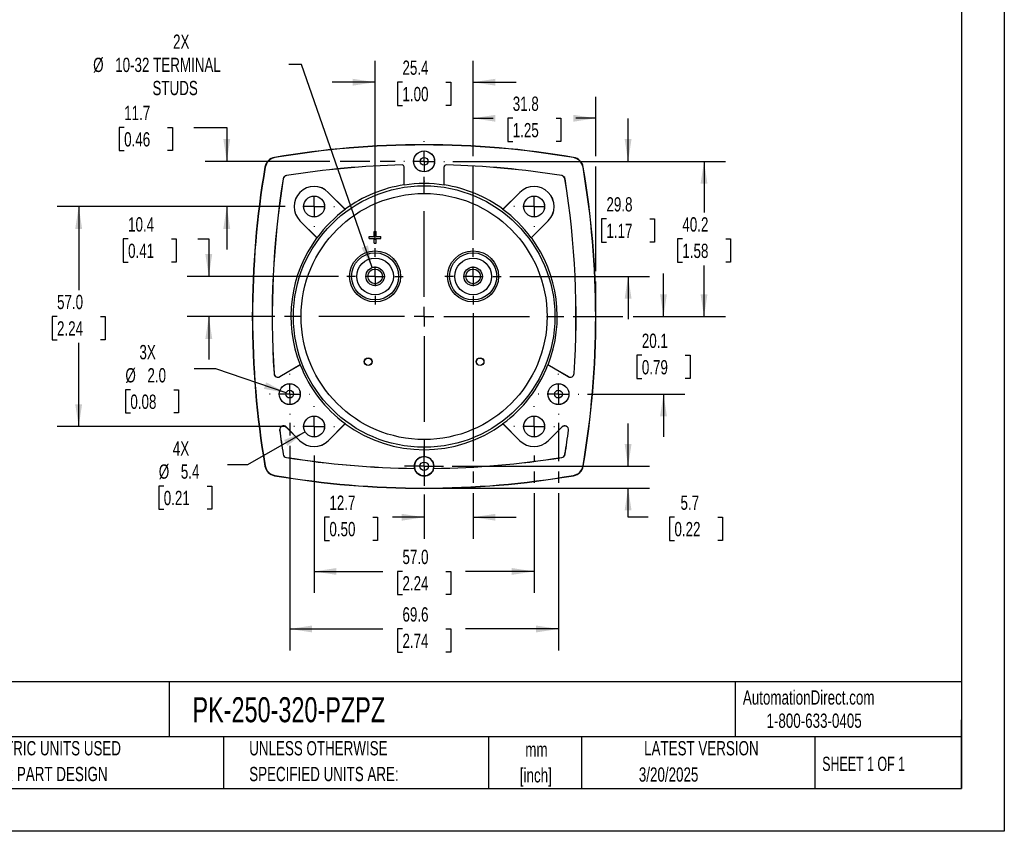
# Model space of a CAD drawing. Header units: millimetres. Extents: x 0 to 489, y 0 to 378.
# Tile 9 of 16: x 234 to 489, y 0 to 210. Entities that reach past the tile are written whole.
import ezdxf

# ---------------------------------------------------------------- set-up
doc = ezdxf.new("R2010")
doc.units = ezdxf.units.MM
doc.header["$LTSCALE"] = 1.75
doc.linetypes.add('CENTERX2', pattern=[20.32, 12.7, -2.54, 2.54, -2.54])
doc.layers.add('CENTER', color=40, linetype='CENTERX2')
doc.layers.add('DIMENSIONS', color=140, linetype='Continuous', lineweight=25)
doc.layers.add('TEXT', color=140, linetype='Continuous', lineweight=25)
doc.styles.add('SLDTEXTSTYLE0', font='TXT', dxfattribs={"width": 0.7})
doc.styles.add('SLDTEXTSTYLE1', font='TXT', dxfattribs={"width": 0.65})
doc.dimstyles.new('SLDDIMSTYLE0', dxfattribs={"dimtxt": 3.776514, "dimasz": 5.7785, "dimexe": 0, "dimexo": 0.0625, "dimgap": 0.944128, "dimtad": 0, "dimtih": 1, "dimtoh": 1, "dimrnd": 1e-09, "dimzin": 4, "dimdsep": 46, "dimtxsty": 'SLDTEXTSTYLE0', "dimsah": 1, "dimcen": 0.09, "dimadec": 0, "dimazin": 1, "dimtfac": 1, "dimtofl": 0, "dimtmove": 0, "dimatfit": 3, "dimfxl": 0, "dimfrac": 2, "dimtolj": 1, "dimtzin": 12, "dimarcsym": 0})
doc.dimstyles.new('SLDDIMSTYLE2', dxfattribs={"dimtxt": 3.776514, "dimasz": 5.7785, "dimexe": 0, "dimexo": 0.0625, "dimgap": 0.944128, "dimtad": 0, "dimtih": 1, "dimtoh": 1, "dimrnd": 1e-09, "dimzin": 12, "dimdsep": 46, "dimtxsty": 'SLDTEXTSTYLE0', "dimsah": 1, "dimcen": 0.09, "dimadec": 0, "dimazin": 3, "dimtfac": 1, "dimtmove": 0, "dimatfit": 0, "dimfxl": 0, "dimfrac": 2, "dimtolj": 1, "dimtzin": 12, "dimarcsym": 0})
doc.dimstyles.new('SLDDIMSTYLE3', dxfattribs={"dimtxt": 3.776514, "dimasz": 5.7785, "dimexe": 0, "dimexo": 0.0625, "dimgap": 0.944128, "dimtad": 0, "dimtih": 1, "dimtoh": 1, "dimrnd": 1e-09, "dimzin": 12, "dimdsep": 46, "dimtxsty": 'SLDTEXTSTYLE0', "dimsah": 1, "dimcen": 0.09, "dimadec": 0, "dimazin": 3, "dimtfac": 1, "dimtofl": 0, "dimtmove": 0, "dimatfit": 3, "dimfxl": 0, "dimfrac": 2, "dimtolj": 1, "dimtzin": 12, "dimarcsym": 0})
doc.dimstyles.new('SLDDIMSTYLE4', dxfattribs={"dimtxt": 3.776514, "dimasz": 5.7785, "dimexe": 0, "dimexo": 0.0625, "dimgap": 0.944128, "dimtad": 0, "dimtih": 1, "dimtoh": 1, "dimrnd": 1e-09, "dimzin": 12, "dimdsep": 46, "dimtxsty": 'SLDTEXTSTYLE0', "dimsah": 1, "dimcen": 0, "dimadec": 0, "dimazin": 3, "dimtfac": 1, "dimtofl": 0, "dimtmove": 0, "dimatfit": 3, "dimfxl": 0, "dimfrac": 2, "dimtolj": 1, "dimtzin": 12, "dimarcsym": 0})
doc.dimstyles.new('SLDDIMSTYLE5', dxfattribs={"dimtxt": 3.776514, "dimasz": 5.7785, "dimexe": 0, "dimexo": 0.0625, "dimgap": 0.944128, "dimtad": 0, "dimtih": 1, "dimtoh": 1, "dimrnd": 1e-09, "dimzin": 12, "dimdsep": 46, "dimtxsty": 'SLDTEXTSTYLE0', "dimsah": 1, "dimcen": 0, "dimadec": 0, "dimazin": 3, "dimtfac": 1, "dimtofl": 0, "dimtmove": 0, "dimatfit": 3, "dimfxl": 0, "dimfrac": 2, "dimtolj": 1, "dimtzin": 12, "dimarcsym": 0})
doc.dimstyles.new('SLDDIMSTYLE6', dxfattribs={"dimtxt": 3.776514, "dimasz": 5.7785, "dimexe": 0, "dimexo": 0.0625, "dimgap": 0.944128, "dimtad": 0, "dimtih": 1, "dimtoh": 1, "dimrnd": 1e-09, "dimzin": 4, "dimdsep": 46, "dimtxsty": 'SLDTEXTSTYLE0', "dimsah": 1, "dimcen": 0, "dimadec": 0, "dimazin": 1, "dimtfac": 1, "dimtofl": 0, "dimtmove": 0, "dimatfit": 3, "dimfxl": 0, "dimfrac": 2, "dimtolj": 1, "dimtzin": 12, "dimarcsym": 0})

# ---------------------------------------------------------------- blocks, each defined once
blk = doc.blocks.new('SW_NOTE_0_1')
at = {"layer": 'TEXT', "color": 0, "linetype": 'CENTERX2', "lineweight": 18, "char_height": 3.704, "attachment_point": 2, "style": 'SLDTEXTSTYLE0'}
for s, insert in [('mm', (4.98, 4.77)), ('[inch]', (4.83, -1.91))]:
    blk.add_mtext(s, dxfattribs=dict(at, insert=insert))
blk = doc.blocks.new('SW_NOTE_0_2')
at = {"layer": 'TEXT', "color": 0, "linetype": 'CENTERX2', "lineweight": 18, "char_height": 3.7042, "attachment_point": 1, "style": 'SLDTEXTSTYLE0'}
for s, insert in [('UNLESS OTHERWISE', (0, 4.77)), ('SPECIFIED UNITS ARE:', (0, -1.91))]:
    blk.add_mtext(s, dxfattribs=dict(at, insert=insert))
blk = doc.blocks.new('SW_NOTE_0_6')
at = {"layer": 'TEXT', "color": 0, "linetype": 'CENTERX2', "lineweight": 18, "char_height": 3.7042, "attachment_point": 1, "style": 'SLDTEXTSTYLE0'}
for s, insert in [('METRIC UNITS USED', (0, 4.77)), ('FOR PART DESIGN', (0, -1.91))]:
    blk.add_mtext(s, dxfattribs=dict(at, insert=insert))
blk = doc.blocks.new('_D_11')
at = {"layer": 'DIMENSIONS'}
for p, q in [((325.93, 153.29), (325.93, 199.65)), ((351.33, 174.91), (351.33, 199.65)), ((325.93, 194.09), (314.82, 194.09)), ((333.02, 194.09), (331.75, 194.09)), ((331.75, 194.09), (331.75, 188.09)), ((344.24, 194.09), (345.51, 194.09)), ((345.51, 194.09), (345.51, 188.09)), ((351.33, 194.09), (362.44, 194.09)), ((331.75, 188.09), (333.02, 188.09)), ((345.51, 188.09), (344.24, 188.09)), ((351.33, 153.29), (351.33, 172.25))]:
    blk.add_line(p, q, dxfattribs=at)
for points in [[(325.93, 194.09), (320.15, 194.98), (320.15, 193.2)], [(351.33, 194.09), (357.11, 193.2), (357.11, 194.98)]]:
    blk.add_solid(points, dxfattribs=at)
at = {"layer": 'DIMENSIONS', "char_height": 3.704, "attachment_point": 1, "style": 'SLDTEXTSTYLE0'}
for s, insert in [('25.4', (333.02, 199.71)), ('1.00', (333.02, 192.87))]:
    blk.add_mtext(s, dxfattribs=dict(at, insert=insert))
blk = doc.blocks.new('_D_12')
at = {"layer": 'DIMENSIONS'}
for p, q in [((351.33, 174.91), (351.33, 190.3)), ((383.08, 174.91), (383.08, 190.3)), ((351.33, 184.75), (356.48, 184.75)), ((361.59, 184.75), (360.32, 184.75)), ((360.32, 184.75), (360.32, 178.74)), ((372.82, 184.75), (374.08, 184.75)), ((374.08, 184.75), (374.08, 178.74)), ((383.08, 184.75), (377.93, 184.75)), ((360.32, 178.74), (361.59, 178.74)), ((374.08, 178.74), (372.82, 178.74)), ((351.33, 153.29), (351.33, 172.25)), ((383.08, 145.11), (383.08, 172.25)), ((383.08, 135.6), (383.08, 142.45))]:
    blk.add_line(p, q, dxfattribs=at)
for points in [[(351.33, 184.75), (357.11, 183.86), (357.11, 185.64)], [(383.08, 184.75), (377.3, 185.64), (377.3, 183.86)]]:
    blk.add_solid(points, dxfattribs=at)
at = {"layer": 'DIMENSIONS', "char_height": 3.704, "attachment_point": 1, "style": 'SLDTEXTSTYLE0'}
for s, insert in [('31.8', (361.59, 190.37)), ('1.25', (361.59, 183.52))]:
    blk.add_mtext(s, dxfattribs=dict(at, insert=insert))
blk = doc.blocks.new('_D_13')
at = {"layer": 'DIMENSIONS'}
for p, q in [((346.09, 173.58), (416.7, 173.58)), ((411.15, 173.58), (411.15, 160.33)), ((405.54, 153.48), (404.27, 153.48)), ((404.27, 153.48), (404.27, 147.48)), ((416.76, 153.48), (418.03, 153.48)), ((418.03, 153.48), (418.03, 147.48)), ((404.27, 147.48), (405.54, 147.48)), ((411.15, 133.38), (411.15, 146.63)), ((418.03, 147.48), (416.76, 147.48)), ((377.26, 133.38), (390.15, 133.38)), ((392.82, 133.38), (416.7, 133.38))]:
    blk.add_line(p, q, dxfattribs=at)
for points in [[(411.15, 173.58), (410.26, 167.8), (412.04, 167.8)], [(411.15, 133.38), (412.04, 139.16), (410.26, 139.16)]]:
    blk.add_solid(points, dxfattribs=at)
at = {"layer": 'DIMENSIONS', "char_height": 3.704, "attachment_point": 1, "style": 'SLDTEXTSTYLE0'}
for s, insert in [('40.2', (405.54, 159.1)), ('1.58', (405.54, 152.25))]:
    blk.add_mtext(s, dxfattribs=dict(at, insert=insert))
blk = doc.blocks.new('_D_14')
at = {"layer": 'DIMENSIONS'}
for p, q in [((391.48, 94.58), (391.48, 105.69)), ((345.91, 94.58), (397.04, 94.58)), ((340.85, 88.93), (397.04, 88.93)), ((391.48, 81.38), (391.48, 88.93)), ((396.68, 81.38), (391.48, 81.38)), ((403.49, 81.38), (402.22, 81.38)), ((402.22, 81.38), (402.22, 75.37)), ((414.71, 81.38), (415.98, 81.38)), ((415.98, 81.38), (415.98, 75.37)), ((402.22, 75.37), (403.49, 75.37)), ((415.98, 75.37), (414.71, 75.37))]:
    blk.add_line(p, q, dxfattribs=at)
for points in [[(391.48, 94.58), (392.37, 100.36), (390.59, 100.36)], [(391.48, 88.93), (390.59, 83.15), (392.37, 83.15)]]:
    blk.add_solid(points, dxfattribs=at)
at = {"layer": 'DIMENSIONS', "char_height": 3.704, "attachment_point": 1, "style": 'SLDTEXTSTYLE0'}
for s, insert in [('5.7', (405.06, 87)), ('0.22', (403.49, 80.15))]:
    blk.add_mtext(s, dxfattribs=dict(at, insert=insert))
blk = doc.blocks.new('_D_15')
at = {"layer": 'DIMENSIONS'}
for p, q in [((303.81, 105.82), (303.81, 102.57)), ((373.44, 105.8), (373.44, 95.91)), ((303.81, 99.9), (303.81, 46.87)), ((373.44, 93.25), (373.44, 90.26)), ((373.44, 87.6), (373.44, 46.87)), ((303.81, 52.43), (327.9, 52.43)), ((333.02, 52.43), (331.75, 52.43)), ((331.75, 52.43), (331.75, 46.43)), ((344.24, 52.43), (345.51, 52.43)), ((345.51, 52.43), (345.51, 46.43)), ((373.44, 52.43), (349.36, 52.43)), ((331.75, 46.43), (333.02, 46.43)), ((345.51, 46.43), (344.24, 46.43))]:
    blk.add_line(p, q, dxfattribs=at)
for points in [[(303.81, 52.43), (309.59, 51.54), (309.59, 53.32)], [(373.44, 52.43), (367.66, 53.32), (367.66, 51.54)]]:
    blk.add_solid(points, dxfattribs=at)
at = {"layer": 'DIMENSIONS', "char_height": 3.704, "attachment_point": 1, "style": 'SLDTEXTSTYLE0'}
for s, insert in [('69.6', (333.02, 58.05)), ('2.74', (333.02, 51.2))]:
    blk.add_mtext(s, dxfattribs=dict(at, insert=insert))
blk = doc.blocks.new('_D_16')
at = {"layer": 'DIMENSIONS'}
for p, q in [((260.91, 182.36), (259.64, 182.36)), ((259.64, 182.36), (259.64, 176.36)), ((272.13, 182.36), (273.4, 182.36)), ((273.4, 182.36), (273.4, 176.36)), ((278.94, 182.36), (287.5, 182.36)), ((287.5, 182.36), (287.5, 173.58)), ((259.64, 176.36), (260.91, 176.36)), ((273.4, 176.36), (272.13, 176.36)), ((314.22, 173.58), (281.94, 173.58)), ((324.6, 173.58), (316.89, 173.58)), ((331.17, 173.58), (327.26, 173.58)), ((302.65, 161.88), (281.94, 161.88)), ((287.5, 161.88), (287.5, 150.77))]:
    blk.add_line(p, q, dxfattribs=at)
for points in [[(287.5, 173.58), (288.39, 179.36), (286.61, 179.36)], [(287.5, 161.88), (286.61, 156.1), (288.39, 156.1)]]:
    blk.add_solid(points, dxfattribs=at)
at = {"layer": 'DIMENSIONS', "char_height": 3.704, "attachment_point": 1, "style": 'SLDTEXTSTYLE0'}
for s, insert in [('11.7', (260.91, 187.98)), ('0.46', (260.91, 181.14))]:
    blk.add_mtext(s, dxfattribs=dict(at, insert=insert))
blk = doc.blocks.new('_D_17')
at = {"layer": 'DIMENSIONS'}
for p, q in [((310.13, 97.4), (310.13, 61.78)), ((367.13, 97.4), (367.13, 95.91)), ((367.13, 93.25), (367.13, 90.26)), ((367.13, 87.6), (367.13, 61.78)), ((310.13, 67.33), (327.9, 67.33)), ((333.02, 67.33), (331.75, 67.33)), ((331.75, 67.33), (331.75, 61.33)), ((344.24, 67.33), (345.51, 67.33)), ((345.51, 67.33), (345.51, 61.33)), ((367.13, 67.33), (349.36, 67.33)), ((331.75, 61.33), (333.02, 61.33)), ((345.51, 61.33), (344.24, 61.33))]:
    blk.add_line(p, q, dxfattribs=at)
for points in [[(310.13, 67.33), (315.91, 66.45), (315.91, 68.22)], [(367.13, 67.33), (361.35, 68.22), (361.35, 66.45)]]:
    blk.add_solid(points, dxfattribs=at)
at = {"layer": 'DIMENSIONS', "char_height": 3.704, "attachment_point": 1, "style": 'SLDTEXTSTYLE0'}
for s, insert in [('57.0', (333.02, 72.95)), ('2.24', (333.02, 66.11))]:
    blk.add_mtext(s, dxfattribs=dict(at, insert=insert))
blk = doc.blocks.new('_D_18')
at = {"layer": 'DIMENSIONS'}
for p, q in [((351.33, 134.27), (351.33, 95.91)), ((351.33, 93.25), (351.33, 90.26)), ((338.63, 87.3), (338.63, 75.82)), ((351.33, 87.6), (351.33, 75.82)), ((314.09, 81.38), (312.83, 81.38)), ((312.83, 81.38), (312.83, 75.37)), ((325.32, 81.38), (326.58, 81.38)), ((326.58, 81.38), (326.58, 75.37)), ((338.63, 81.38), (330.43, 81.38)), ((351.33, 81.38), (362.44, 81.38)), ((312.83, 75.37), (314.09, 75.37)), ((326.58, 75.37), (325.32, 75.37))]:
    blk.add_line(p, q, dxfattribs=at)
for points in [[(338.63, 81.38), (332.85, 82.26), (332.85, 80.49)], [(351.33, 81.38), (357.11, 80.49), (357.11, 82.26)]]:
    blk.add_solid(points, dxfattribs=at)
at = {"layer": 'DIMENSIONS', "char_height": 3.704, "attachment_point": 1, "style": 'SLDTEXTSTYLE0'}
for s, insert in [('12.7', (314.09, 87)), ('0.50', (314.09, 80.15))]:
    blk.add_mtext(s, dxfattribs=dict(at, insert=insert))
blk = doc.blocks.new('_D_19')
at = {"layer": 'DIMENSIONS'}
for p, q in [((306.83, 198.67), (303.59, 198.67)), ((325.14, 146.05), (306.83, 198.67))]:
    blk.add_line(p, q, dxfattribs=at)
blk.add_solid([(325.14, 146.05), (324.08, 151.8), (322.4, 151.21)], dxfattribs=at)
at = {"layer": 'DIMENSIONS', "attachment_point": 1, "style": 'SLDTEXTSTYLE0'}
for s, insert, char_height in [('2X', (273.58, 206.45), 3.704), ('%%c', (252.88, 200.44), 3.704), ('10-32 TERMINAL', (258.59, 200.44), 3.7042), ('STUDS', (268.24, 194.44), 3.704)]:
    blk.add_mtext(s, dxfattribs=dict(at, insert=insert, char_height=char_height))
blk = doc.blocks.new('_D_20')
at = {"layer": 'DIMENSIONS'}
for p, q in [((307.77, 103.52), (292.9, 94.93)), ((292.9, 94.93), (287.71, 94.93)), ((271.17, 89.45), (269.9, 89.45)), ((269.9, 89.45), (269.9, 83.45)), ((282.39, 89.45), (283.66, 89.45)), ((283.66, 89.45), (283.66, 83.45)), ((269.9, 83.45), (271.17, 83.45)), ((283.66, 83.45), (282.39, 83.45))]:
    blk.add_line(p, q, dxfattribs=at)
blk.add_solid([(307.77, 103.52), (302.33, 101.4), (303.21, 99.86)], dxfattribs=at)
at = {"layer": 'DIMENSIONS', "char_height": 3.704, "attachment_point": 1, "style": 'SLDTEXTSTYLE0'}
for s, insert in [('4X', (273.52, 101.07)), ('%%c', (269.89, 95.07)), ('5.4', (275.59, 95.07)), ('0.21', (271.17, 88.22))]:
    blk.add_mtext(s, dxfattribs=dict(at, insert=insert))
blk = doc.blocks.new('_D_21')
at = {"layer": 'DIMENSIONS'}
for p, q in [((391.48, 173.58), (391.48, 184.69)), ((346.09, 173.58), (397.04, 173.58)), ((385.87, 158.68), (384.6, 158.68)), ((384.6, 158.68), (384.6, 152.68)), ((397.09, 158.68), (398.36, 158.68)), ((398.36, 158.68), (398.36, 152.68)), ((384.6, 152.68), (385.87, 152.68)), ((398.36, 152.68), (397.09, 152.68)), ((360.84, 143.78), (397.04, 143.78)), ((391.48, 143.78), (391.48, 132.67))]:
    blk.add_line(p, q, dxfattribs=at)
for points in [[(391.48, 173.58), (392.37, 179.36), (390.59, 179.36)], [(391.48, 143.78), (390.59, 138), (392.37, 138)]]:
    blk.add_solid(points, dxfattribs=at)
at = {"layer": 'DIMENSIONS', "char_height": 3.704, "attachment_point": 1, "style": 'SLDTEXTSTYLE0'}
for s, insert in [('29.8', (385.87, 164.3)), ('1.17', (385.87, 157.45))]:
    blk.add_mtext(s, dxfattribs=dict(at, insert=insert))
blk = doc.blocks.new('_D_22')
at = {"layer": 'DIMENSIONS'}
for p, q in [((302.65, 161.88), (243.57, 161.88)), ((249.13, 161.88), (249.13, 140.23)), ((243.52, 133.38), (242.25, 133.38)), ((242.25, 133.38), (242.25, 127.38)), ((254.74, 133.38), (256.01, 133.38)), ((256.01, 133.38), (256.01, 127.38)), ((242.25, 127.38), (243.52, 127.38)), ((249.13, 104.88), (249.13, 126.53)), ((256.01, 127.38), (254.74, 127.38)), ((302.65, 104.88), (243.57, 104.88))]:
    blk.add_line(p, q, dxfattribs=at)
for points in [[(249.13, 161.88), (248.24, 156.1), (250.02, 156.1)], [(249.13, 104.88), (250.02, 110.66), (248.24, 110.66)]]:
    blk.add_solid(points, dxfattribs=at)
at = {"layer": 'DIMENSIONS', "char_height": 3.704, "attachment_point": 1, "style": 'SLDTEXTSTYLE0'}
for s, insert in [('57.0', (243.52, 139)), ('2.24', (243.52, 132.15))]:
    blk.add_mtext(s, dxfattribs=dict(at, insert=insert))
blk = doc.blocks.new('_D_23')
at = {"layer": 'DIMENSIONS'}
for p, q in [((261.93, 153.48), (260.66, 153.48)), ((260.66, 153.48), (260.66, 147.48)), ((273.15, 153.48), (274.42, 153.48)), ((274.42, 153.48), (274.42, 147.48)), ((279.96, 153.48), (282.84, 153.48)), ((282.84, 153.48), (282.84, 143.78)), ((260.66, 147.48), (261.93, 147.48)), ((274.42, 147.48), (273.15, 147.48)), ((316.42, 143.78), (277.28, 143.78)), ((299.99, 133.38), (277.28, 133.38)), ((282.84, 133.38), (282.84, 122.27))]:
    blk.add_line(p, q, dxfattribs=at)
for points in [[(282.84, 143.78), (283.73, 149.56), (281.95, 149.56)], [(282.84, 133.38), (281.95, 127.6), (283.73, 127.6)]]:
    blk.add_solid(points, dxfattribs=at)
at = {"layer": 'DIMENSIONS', "char_height": 3.704, "attachment_point": 1, "style": 'SLDTEXTSTYLE0'}
for s, insert in [('10.4', (261.93, 159.1)), ('0.41', (261.93, 152.25))]:
    blk.add_mtext(s, dxfattribs=dict(at, insert=insert))
blk = doc.blocks.new('_D_24')
at = {"layer": 'DIMENSIONS'}
for p, q in [((400.65, 133.38), (400.65, 144.49)), ((377.26, 133.38), (390.15, 133.38)), ((392.82, 133.38), (406.2, 133.38)), ((395.04, 123.33), (393.77, 123.33)), ((393.77, 123.33), (393.77, 117.33)), ((406.26, 123.33), (407.53, 123.33)), ((407.53, 123.33), (407.53, 117.33)), ((393.77, 117.33), (395.04, 117.33)), ((407.53, 117.33), (406.26, 117.33)), ((380.93, 113.28), (406.2, 113.28)), ((400.65, 113.28), (400.65, 102.17))]:
    blk.add_line(p, q, dxfattribs=at)
for points in [[(400.65, 133.38), (401.54, 139.16), (399.76, 139.16)], [(400.65, 113.28), (399.76, 107.5), (401.54, 107.5)]]:
    blk.add_solid(points, dxfattribs=at)
at = {"layer": 'DIMENSIONS', "char_height": 3.704, "attachment_point": 1, "style": 'SLDTEXTSTYLE0'}
for s, insert in [('20.1', (395.04, 128.95)), ('0.79', (395.04, 122.1))]:
    blk.add_mtext(s, dxfattribs=dict(at, insert=insert))
blk = doc.blocks.new('_D_25')
at = {"layer": 'DIMENSIONS'}
for p, q in [((284.65, 119.87), (279.06, 119.87)), ((302.87, 113.61), (284.65, 119.87)), ((262.52, 114.39), (261.25, 114.39)), ((261.25, 114.39), (261.25, 108.39)), ((273.74, 114.39), (275.01, 114.39)), ((275.01, 114.39), (275.01, 108.39)), ((261.25, 108.39), (262.52, 108.39)), ((275.01, 108.39), (273.74, 108.39))]:
    blk.add_line(p, q, dxfattribs=at)
blk.add_solid([(302.87, 113.61), (297.69, 116.33), (297.12, 114.64)], dxfattribs=at)
at = {"layer": 'DIMENSIONS', "char_height": 3.704, "attachment_point": 1, "style": 'SLDTEXTSTYLE0'}
for s, insert in [('3X', (264.87, 126.01)), ('%%c', (261.24, 120.01)), ('2.0', (266.94, 120.01)), ('0.08', (262.52, 113.16))]:
    blk.add_mtext(s, dxfattribs=dict(at, insert=insert))
blk = doc.blocks.new('SW_CENTERMARKSYMBOL_0')
at = {"layer": 'CENTER', "color": 0}
for p, q in [((0, 5.08), (0, 36.41)), ((-5.08, 0), (-36.41, 0)), ((0, 0), (-2.54, 0)), ((0, 0), (0, 2.54)), ((0, 0), (0, -2.54)), ((0, 0), (2.54, 0)), ((5.08, 0), (36.41, 0)), ((0, -5.08), (0, -36.41))]:
    blk.add_line(p, q, dxfattribs=at)
blk = doc.blocks.new('SW_CENTERMARKSYMBOL_1')
at = {"layer": 'CENTER', "color": 0}
for p, q in [((0, 5.08), (0, 7.29)), ((-5.08, 0), (-7.29, 0)), ((0, 0), (-2.54, 0)), ((0, 0), (0, 2.54)), ((0, 0), (0, -2.54)), ((0, 0), (2.54, 0)), ((5.08, 0), (7.29, 0)), ((0, -5.08), (0, -7.29))]:
    blk.add_line(p, q, dxfattribs=at)
blk = doc.blocks.new('SW_CENTERMARKSYMBOL_2')
at = {"layer": 'CENTER', "color": 0}
for p, q in [((0, 5.08), (0, 7.29)), ((-5.08, 0), (-7.29, 0)), ((0, 0), (-2.54, 0)), ((0, 0), (0, 2.54)), ((0, 0), (0, -2.54)), ((0, 0), (2.54, 0)), ((5.08, 0), (7.29, 0)), ((0, -5.08), (0, -7.29))]:
    blk.add_line(p, q, dxfattribs=at)
blk = doc.blocks.new('SW_CENTERMARKSYMBOL_3')
at = {"layer": 'CENTER', "color": 0}
for p, q in [((0, 5.08), (0, 5.26)), ((-5.08, 0), (-5.26, 0)), ((0, 0), (-2.54, 0)), ((0, 0), (0, 2.54)), ((0, 0), (0, -2.54)), ((0, 0), (2.54, 0)), ((5.08, 0), (5.26, 0)), ((0, -5.08), (0, -5.26))]:
    blk.add_line(p, q, dxfattribs=at)
blk = doc.blocks.new('SW_CENTERMARKSYMBOL_4')
at = {"layer": 'CENTER', "color": 0}
for p, q in [((0, 5.08), (0, 5.24)), ((-5.08, 0), (-5.24, 0)), ((0, 0), (-2.54, 0)), ((0, 0), (0, 2.54)), ((0, 0), (0, -2.54)), ((0, 0), (2.54, 0)), ((5.08, 0), (5.24, 0)), ((0, -5.08), (0, -5.24))]:
    blk.add_line(p, q, dxfattribs=at)
blk = doc.blocks.new('SW_CENTERMARKSYMBOL_5')
at = {"layer": 'CENTER', "color": 0}
for p, q in [((0, 5.08), (0, 5.26)), ((-5.08, 0), (-5.26, 0)), ((0, 0), (-2.54, 0)), ((0, 0), (0, 2.54)), ((0, 0), (0, -2.54)), ((0, 0), (2.54, 0)), ((5.08, 0), (5.26, 0)), ((0, -5.08), (0, -5.26))]:
    blk.add_line(p, q, dxfattribs=at)
blk = doc.blocks.new('SW_CENTERMARKSYMBOL_6')
at = {"layer": 'CENTER', "color": 0}
for p, q in [((0, 5.08), (0, 5.26)), ((-5.08, 0), (-5.26, 0)), ((0, 0), (-2.54, 0)), ((0, 0), (0, 2.54)), ((0, 0), (0, -2.54)), ((0, 0), (2.54, 0)), ((5.08, 0), (5.26, 0)), ((0, -5.08), (0, -5.26))]:
    blk.add_line(p, q, dxfattribs=at)
blk = doc.blocks.new('SW_CENTERMARKSYMBOL_7')
at = {"layer": 'CENTER', "color": 0}
for p, q in [((0, 5.08), (0, 5.24)), ((-5.08, 0), (-5.24, 0)), ((0, 0), (-2.54, 0)), ((0, 0), (0, 2.54)), ((0, 0), (0, -2.54)), ((0, 0), (2.54, 0)), ((5.08, 0), (5.24, 0)), ((0, -5.08), (0, -5.24))]:
    blk.add_line(p, q, dxfattribs=at)
blk = doc.blocks.new('SW_CENTERMARKSYMBOL_8')
at = {"layer": 'CENTER', "color": 0}
for p, q in [((0, 5.08), (0, 5.26)), ((-5.08, 0), (-5.26, 0)), ((0, 0), (-2.54, 0)), ((0, 0), (0, 2.54)), ((0, 0), (0, -2.54)), ((0, 0), (2.54, 0)), ((5.08, 0), (5.26, 0)), ((0, -5.08), (0, -5.26))]:
    blk.add_line(p, q, dxfattribs=at)
blk = doc.blocks.new('SW_CENTERMARKSYMBOL_9')
at = {"layer": 'CENTER', "color": 0}
for p, q in [((0, 2.54), (0, 5.06)), ((-2.54, 0), (-5.06, 0)), ((0, 0), (-2.54, 0)), ((0, 0), (0, 2.54)), ((0, 0), (0, -2.54)), ((0, 0), (2.54, 0)), ((2.54, 0), (5.06, 0)), ((0, -2.54), (0, -5.06))]:
    blk.add_line(p, q, dxfattribs=at)
blk = doc.blocks.new('SW_CENTERMARKSYMBOL_10')
at = {"layer": 'CENTER', "color": 0}
for p, q in [((0, 5.08), (0, 5.26)), ((-5.08, 0), (-5.26, 0)), ((0, 0), (-2.54, 0)), ((0, 0), (0, 2.54)), ((0, 0), (0, -2.54)), ((0, 0), (2.54, 0)), ((5.08, 0), (5.26, 0)), ((0, -5.08), (0, -5.26))]:
    blk.add_line(p, q, dxfattribs=at)

msp = doc.modelspace()

# ---------------------------------------------------------------- linework, layer by layer
at = {"color": 7, "linetype": 'Continuous'}
for p, q in [((488.954, 377.83), (488.954, 0.005)), ((488.954, 0.005), (0.004, 0.005))]:
    msp.add_line(p, q, dxfattribs=at)
for p, q in [((299.913, 174.548), (299.902, 174.616)), ((377.345, 174.548), (377.357, 174.616)), ((297.393, 172.108), (297.461, 172.096)), ((332.916, 172.675), (332.917, 172.658)), ((333.447, 172.158), (333.429, 172.158)), ((333.429, 167.482), (333.429, 172.158)), ((333.447, 167.45), (333.447, 172.158)), ((343.812, 167.45), (343.812, 172.158)), ((343.829, 172.158), (343.812, 172.158)), ((343.829, 167.482), (343.829, 172.158)), ((344.342, 172.658), (344.342, 172.675)), ((379.797, 172.096), (379.865, 172.108)), ((302.109, 169.057), (302.126, 169.054)), ((302.955, 169.883), (302.952, 169.9)), ((374.306, 169.9), (374.303, 169.883)), ((375.132, 169.054), (375.149, 169.057)), ((333.447, 167.45), (333.429, 167.482)), ((343.829, 167.482), (343.812, 167.45)), ((313.806, 165.557), (313.794, 165.545)), ((318.203, 161.136), (313.794, 165.545)), ((313.806, 165.557), (318.192, 161.171)), ((359.055, 161.136), (363.464, 165.545)), ((359.066, 161.171), (363.452, 165.557)), ((363.464, 165.545), (363.452, 165.557)), ((318.192, 161.171), (318.203, 161.136)), ((359.055, 161.136), (359.066, 161.171)), ((306.464, 158.216), (306.452, 158.203)), ((310.838, 153.817), (306.452, 158.203)), ((310.874, 153.806), (306.464, 158.216)), ((366.385, 153.806), (370.794, 158.216)), ((370.806, 158.203), (366.42, 153.817)), ((370.806, 158.203), (370.794, 158.216)), ((310.874, 153.806), (310.838, 153.817)), ((324.429, 153.63), (324.429, 154.13)), ((324.429, 154.13), (325.679, 154.13)), ((324.429, 153.63), (325.679, 153.63)), ((325.679, 154.13), (325.679, 155.38)), ((325.679, 155.38), (326.179, 155.38)), ((325.679, 152.38), (325.679, 153.63)), ((326.179, 154.13), (326.179, 155.38)), ((326.179, 154.13), (327.429, 154.13)), ((326.179, 153.63), (327.429, 153.63)), ((326.179, 152.38), (326.179, 153.63)), ((327.429, 153.63), (327.429, 154.13)), ((366.42, 153.817), (366.385, 153.806)), ((325.679, 152.38), (326.179, 152.38)), ((301.262, 117.811), (306.496, 120.832)), ((306.533, 120.834), (301.271, 117.796)), ((306.496, 120.832), (306.533, 120.834)), ((370.726, 120.834), (370.763, 120.832)), ((375.987, 117.796), (370.726, 120.834)), ((370.763, 120.832), (375.996, 117.811)), ((299.747, 118.61), (299.765, 118.611)), ((301.262, 117.811), (301.271, 117.796)), ((375.987, 117.796), (375.996, 117.811)), ((377.494, 118.611), (377.511, 118.61)), ((302.931, 104.749), (302.918, 104.737)), ((306.452, 101.203), (302.918, 104.737)), ((302.931, 104.749), (306.464, 101.216)), ((313.794, 101.216), (318.203, 105.625)), ((318.192, 105.589), (313.806, 101.203)), ((318.203, 105.625), (318.192, 105.589)), ((359.066, 105.589), (359.055, 105.625)), ((359.055, 105.625), (363.464, 101.216)), ((359.066, 105.589), (363.452, 101.203)), ((370.794, 101.216), (374.328, 104.749)), ((374.34, 104.737), (370.806, 101.203)), ((374.34, 104.737), (374.328, 104.749)), ((301.22, 103.899), (301.202, 103.897)), ((376.038, 103.899), (376.056, 103.897)), ((306.464, 101.216), (306.452, 101.203)), ((313.794, 101.216), (313.806, 101.203)), ((363.452, 101.203), (363.464, 101.216)), ((370.794, 101.216), (370.806, 101.203)), ((302.126, 97.706), (302.109, 97.703)), ((375.149, 97.703), (375.132, 97.706)), ((297.461, 94.664), (297.393, 94.653)), ((302.952, 96.86), (302.955, 96.878)), ((374.303, 96.878), (374.306, 96.86)), ((379.797, 94.664), (379.865, 94.653)), ((299.913, 92.212), (299.902, 92.144)), ((336.186, 94.043), (336.172, 94.026)), ((341.087, 94.026), (341.073, 94.043)), ((377.345, 92.212), (377.357, 92.144))]:
    msp.add_line(p, q)
for centre, radius in [((338.629, 173.58), 2.719), ((338.629, 173.58), 2.7), ((338.629, 173.58), 1), ((338.629, 133.38), 33.873), ((338.629, 133.383), 31.873), ((310.129, 161.88), 2.719), ((310.129, 161.88), 2.7), ((367.129, 161.88), 2.719), ((367.129, 161.88), 2.7), ((325.929, 143.78), 6.611), ((325.929, 143.78), 6.1), ((325.929, 143.78), 4.75), ((351.329, 143.78), 6.611), ((351.329, 143.78), 6.1), ((351.329, 143.78), 4.75), ((325.929, 143.78), 2.4), ((325.929, 143.78), 1.9), ((351.329, 143.78), 2.4), ((351.329, 143.78), 1.9), ((324.129, 121.68), 1.015), ((324.129, 121.68), 0.95), ((353.129, 121.68), 1.015), ((353.129, 121.68), 0.95), ((303.815, 113.28), 2.719), ((303.815, 113.28), 2.7), ((373.443, 113.28), 2.719), ((373.443, 113.28), 2.7), ((303.815, 113.28), 1), ((373.443, 113.28), 1), ((310.129, 104.88), 2.719), ((310.129, 104.88), 2.7), ((367.129, 104.88), 2.719), ((367.129, 104.88), 2.7), ((338.629, 94.58), 2.5), ((338.629, 94.58), 1.1)]:
    msp.add_circle(centre, radius)
for centre, radius, start, end in [((338.629, -52.17), 230.069, 80.30927, 99.69073), ((338.629, -52.17), 230, 80.30927, 99.69073), ((300.418, 171.591), 3.069, 99.69073, 170.30927), ((300.418, 171.591), 3, 99.69073, 170.30927), ((376.84, 171.591), 3, 9.69073, 80.30927), ((376.84, 171.591), 3.069, 9.69073, 80.30927), ((524.179, 133.38), 230.069, 170.30927, 189.69073), ((524.179, 133.38), 230, 170.30927, 189.69073), ((338.629, -52.17), 224.917, 91.45549, 99.12688), ((338.629, -52.17), 224.9, 91.45549, 99.12688), ((332.929, 172.158), 0.517, 0, 91.4388), ((332.929, 172.158), 0.5, 0, 91.43822), ((344.329, 172.158), 0.517, 88.5612, 180), ((344.329, 172.158), 0.5, 88.56178, 180), ((338.629, -52.17), 224.917, 80.87312, 88.54451), ((338.629, -52.17), 224.9, 80.87312, 88.54451), ((153.079, 133.38), 230, 350.30927, 9.69073), ((153.079, 133.38), 230.069, 350.30927, 9.69073), ((524.179, 133.38), 224.917, 170.87312, 183.76525), ((524.179, 133.38), 224.9, 170.87312, 183.76525), ((303.114, 168.895), 1.017, 99.12688, 170.87312), ((303.114, 168.895), 1, 99.12688, 170.87312), ((374.144, 168.895), 1, 9.12688, 80.87312), ((374.144, 168.895), 1.017, 9.12688, 80.87312), ((153.079, 133.38), 224.9, 356.23475, 9.12688), ((153.079, 133.38), 224.917, 356.23475, 9.12688), ((310.129, 161.88), 5.2, 45, 225), ((310.129, 161.88), 5.183, 45, 225), ((338.629, 133.38), 34.497, 98.66981, 126.33019), ((338.629, 133.38), 34.462, 81.3507, 98.6493), ((338.629, 133.38), 34.497, 53.66981, 81.33019), ((367.129, 161.88), 5.2, 315, 135), ((367.129, 161.88), 5.183, 315, 135), ((338.629, 133.38), 34.462, 126.3507, 143.6493), ((338.629, 133.38), 34.462, 36.3507, 53.6493), ((338.629, 133.38), 34.497, 143.66981, 201.33019), ((338.629, 133.38), 34.497, 338.66981, 36.33019), ((338.629, 133.38), 34.462, 201.3507, 233.6493), ((338.629, 133.38), 34.462, 306.3507, 338.6493), ((300.762, 118.677), 1.017, 183.76533, 300), ((300.762, 118.677), 1, 183.76533, 300), ((376.496, 118.677), 1.017, 240, 356.23467), ((376.496, 118.677), 1, 240, 356.23467), ((302.211, 104.03), 1.017, 45, 187.53235), ((302.211, 104.03), 1, 45, 187.53235), ((338.629, 133.38), 34.497, 233.66981, 306.33019), ((375.047, 104.03), 1.017, 352.46765, 135), ((375.047, 104.03), 1, 352.46765, 135), ((524.179, 133.38), 224.917, 187.53235, 189.12688), ((524.179, 133.38), 224.9, 187.53235, 189.12688), ((153.079, 133.38), 224.9, 350.87312, 352.46765), ((153.079, 133.38), 224.917, 350.87312, 352.46765), ((310.129, 104.88), 5.2, 225, 315), ((310.129, 104.88), 5.183, 225, 315), ((367.129, 104.88), 5.2, 225, 315), ((367.129, 104.88), 5.183, 225, 315), ((303.114, 97.865), 1.017, 189.12688, 260.87312), ((303.114, 97.865), 1, 189.12688, 260.87312), ((338.629, 94.58), 2.502, 347.61143, 192.38857), ((374.144, 97.865), 1, 279.12688, 350.87312), ((374.144, 97.865), 1.017, 279.12688, 350.87312), ((300.418, 95.169), 3.069, 189.69073, 260.30927), ((300.418, 95.169), 3, 189.69073, 260.30927), ((338.629, 318.93), 224.917, 260.87312, 269.37395), ((338.629, 318.93), 224.9, 260.87312, 269.37748), ((338.629, 318.93), 224.9, 270.62252, 279.12688), ((338.629, 318.93), 224.917, 270.62605, 279.12688), ((376.84, 95.169), 3, 279.69073, 350.30927), ((376.84, 95.169), 3.069, 279.69073, 350.30927), ((338.629, 318.93), 230.069, 260.30927, 279.69073), ((338.629, 318.93), 230, 260.30927, 279.69073), ((338.629, 94.58), 2.519, 192.70446, 347.29554)]:
    msp.add_arc(centre, radius, start, end)
at = {"layer": 'TEXT'}
for p, q in [((477.837, 366.712), (477.837, 11.112)), ((477.837, 38.721), (11.112, 38.721)), ((272.578, 38.721), (272.578, 24.447)), ((419.257, 38.721), (419.257, 24.447)), ((477.837, 11.112), (477.837, 28.892)), ((477.837, 24.447), (11.112, 24.447)), ((286.615, 24.447), (286.615, 11.112)), ((355.293, 24.447), (355.293, 11.112)), ((379.421, 24.447), (379.421, 11.112)), ((439.86, 24.447), (439.86, 11.112)), ((11.112, 11.112), (477.837, 11.112))]:
    msp.add_line(p, q, dxfattribs=at)

# ---------------------------------------------------------------- block references
at = {"layer": 'CENTER'}
for name, p in [('SW_CENTERMARKSYMBOL_4', (338.629, 173.58)), ('SW_CENTERMARKSYMBOL_0', (338.629, 133.38)), ('SW_CENTERMARKSYMBOL_3', (310.129, 161.88)), ('SW_CENTERMARKSYMBOL_5', (367.129, 161.88)), ('SW_CENTERMARKSYMBOL_2', (325.929, 143.78)), ('SW_CENTERMARKSYMBOL_1', (351.329, 143.78)), ('SW_CENTERMARKSYMBOL_7', (303.815, 113.28)), ('SW_CENTERMARKSYMBOL_6', (373.443, 113.28)), ('SW_CENTERMARKSYMBOL_8', (310.129, 104.88)), ('SW_CENTERMARKSYMBOL_10', (367.129, 104.88)), ('SW_CENTERMARKSYMBOL_9', (338.629, 94.58))]:
    msp.add_blockref(name, p, dxfattribs=at)
at = {"layer": 'TEXT', "linetype": 'CENTERX2', "lineweight": 18}
for name, p in [('SW_NOTE_0_6', (224.837, 18.612)), ('SW_NOTE_0_2', (293.314, 18.612)), ('SW_NOTE_0_1', (362.751, 18.284))]:
    msp.add_blockref(name, p, dxfattribs=at)

# ---------------------------------------------------------------- texts
for s, insert, char_height, attachment_point, style in [('AutomationDirect.com', (421.216, 36.534), 3.70417, 1, 'SLDTEXTSTYLE0'), ('PK-250-320-PZPZ', (278.614, 34.751), 6.48229, 1, 'SLDTEXTSTYLE0'), ('1-800-633-0405', (427.335, 30.515), 3.70417, 1, 'SLDTEXTSTYLE0'), ('LATEST VERSION', (410.466, 23.387), 3.70417, 2, 'SLDTEXTSTYLE0'), ('SHEET 1 OF 1', (441.772, 19.34), 3.70417, 1, 'SLDTEXTSTYLE1'), ('3/20/2025', (401.978, 16.571), 3.7042, 2, 'SLDTEXTSTYLE0')]:
    msp.add_mtext(s, dxfattribs=dict(at, insert=insert, char_height=char_height, attachment_point=attachment_point, style=style))

# ---------------------------------------------------------------- dimensions: what is measured, and where the dimension line sits
at = {"layer": 'DIMENSIONS'}
dim = msp.add_diameter_dim_2p(p1=(326.718, 141.513), p2=(325.14, 146.047), text='2X\\P%%c10-32 TERMINAL\\PSTUDS', dimstyle='SLDDIMSTYLE4', override={"dimpost": '<>'}, dxfattribs=at)
dim.commit()
dim.dimension.update_dxf_attribs({"geometry": '_D_19', "text_midpoint": (276.846, 198.67), "dimtype": 163})
for base, p1, p2, dimstyle, picture, middle in [((351.329, 194.093), (325.929, 151.07), (351.329, 151.07), 'SLDDIMSTYLE2', '_D_11', (338.629, 194.093)), ((383.079, 184.747), (351.329, 151.07), (383.079, 133.38), 'SLDDIMSTYLE3', '_D_12', (367.204, 184.747)), ((338.629, 81.376), (351.329, 136.49), (338.629, 89.521), 'SLDDIMSTYLE2', '_D_18', (319.705, 81.376)), ((373.443, 52.43), (303.815, 108.04), (373.443, 108.021), 'SLDDIMSTYLE3', '_D_15', (338.629, 52.43)), ((367.129, 67.334), (310.129, 99.621), (367.129, 99.621), 'SLDDIMSTYLE0', '_D_17', (338.629, 67.334))]:
    dim = msp.add_linear_dim(base=base, p1=p1, p2=p2, dimstyle=dimstyle, dxfattribs=at)
    dim.commit()
    dim.dimension.update_dxf_attribs({"geometry": picture, "text_midpoint": middle, "dimtype": 160})
for base, p1, p2, dimstyle, picture, middle in [((287.5, 161.88), (333.389, 173.58), (304.87, 161.88), 'SLDDIMSTYLE2', '_D_16', (287.5, 182.364)), ((391.484, 173.58), (358.619, 143.78), (343.869, 173.58), 'SLDDIMSTYLE2', '_D_21', (391.484, 158.68)), ((411.148, 133.38), (343.869, 173.58), (375.042, 133.38), 'SLDDIMSTYLE3', '_D_13', (411.148, 153.48)), ((249.129, 104.88), (304.87, 161.88), (304.87, 104.88), 'SLDDIMSTYLE0', '_D_22', (249.129, 133.38)), ((282.84, 133.38), (318.639, 143.78), (302.216, 133.38), 'SLDDIMSTYLE2', '_D_23', (282.84, 153.48)), ((400.648, 133.38), (378.703, 113.28), (375.042, 133.38), 'SLDDIMSTYLE2', '_D_24', (400.648, 123.33)), ((391.484, 88.93), (343.688, 94.58), (338.629, 88.93), 'SLDDIMSTYLE2', '_D_14', (391.484, 81.376))]:
    dim = msp.add_linear_dim(base=base, p1=p1, p2=p2, angle=90, dimstyle=dimstyle, dxfattribs=at)
    dim.commit()
    dim.dimension.update_dxf_attribs({"geometry": picture, "text_midpoint": middle, "dimtype": 160})
for p1, p2, text, dimstyle, picture, middle in [((304.761, 112.955), (302.869, 113.605), '3X\\P<>', 'SLDDIMSTYLE6', '_D_25', (268.133, 117.39)), ((312.484, 106.24), (307.774, 103.521), '4X\\P<>', 'SLDDIMSTYLE5', '_D_20', (276.781, 92.451))]:
    dim = msp.add_diameter_dim_2p(p1=p1, p2=p2, text=text, dimstyle=dimstyle, dxfattribs=at)
    dim.commit()
    dim.dimension.update_dxf_attribs({"geometry": picture, "text_midpoint": middle, "dimtype": 163})

doc.saveas('drawing.dxf')
